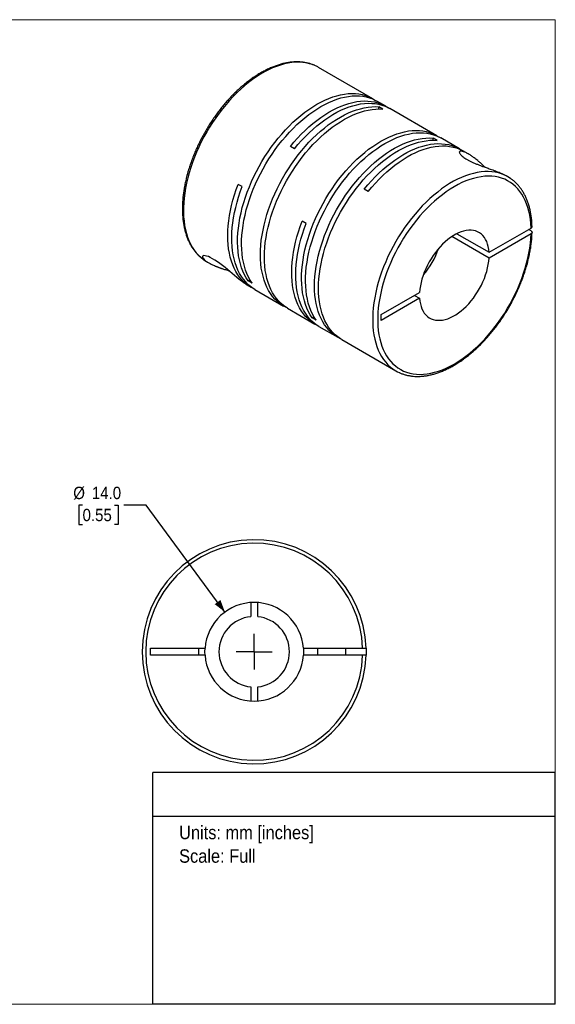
# Model space of a CAD drawing. Header units: millimetres. Extents: x 0 to 216, y 0 to 140.
# Tile 2 of 2: x 140 to 216, y 0 to 140. Entities that reach past the tile are written whole.
import ezdxf
from ezdxf.enums import TextEntityAlignment as Align

# ---------------------------------------------------------------- set-up
doc = ezdxf.new("R2010")
doc.units = ezdxf.units.MM
doc.header["$LTSCALE"] = 0.5
doc.linetypes.add('SLD-Solid', pattern=[0])
doc.layers.add('SLD-0', color=7, linetype='SLD-Solid', lineweight=25)
doc.layers.add('TEXT', color=140, linetype='SLD-Solid', lineweight=25)
doc.styles.add('SLDTEXTSTYLE0', font='GOTHIC.TTF', dxfattribs={"width": 0.913})
doc.dimstyles.new('SLDDIMSTYLE0', dxfattribs={"dimtxt": 1.75, "dimasz": 1.75, "dimexe": 0, "dimexo": 0.0625, "dimgap": 0.4375, "dimtad": 0, "dimtih": 1, "dimtoh": 1, "dimdec": 1, "dimrnd": 1e-09, "dimzin": 4, "dimdsep": 46, "dimtxsty": 'SLDTEXTSTYLE0', "dimsah": 1, "dimcen": 0, "dimadec": 0, "dimazin": 1, "dimtfac": 1, "dimtdec": 1, "dimtofl": 0, "dimtmove": 0, "dimatfit": 3, "dimfxl": 0, "dimfrac": 2, "dimtolj": 1, "dimtzin": 12, "dimarcsym": 0})

# ---------------------------------------------------------------- blocks, each defined once
blk = doc.blocks.new('SW_NOTE_0')
at = {"layer": 'TEXT', "color": 0, "insert": (0, 2.43), "char_height": 1.905, "attachment_point": 1, "style": 'SLDTEXTSTYLE0'}
blk.add_mtext('Units: mm [inches]', dxfattribs=at)
blk = doc.blocks.new('SW_NOTE_0_1')
at = {"layer": 'TEXT', "color": 0, "insert": (0, 2.43), "char_height": 1.905, "attachment_point": 1, "style": 'SLDTEXTSTYLE0'}
blk.add_mtext('Scale: Full', dxfattribs=at)
blk = doc.blocks.new('Block1')
at = {"layer": 'TEXT'}
for p, q in [((215.9, 32.88), (158.75, 32.88)), ((158.75, 0), (158.75, 32.88)), ((215.9, 0), (215.9, 32.88)), ((158.75, 26.7), (215.9, 26.7)), ((215.9, 0), (158.75, 0))]:
    blk.add_line(p, q, dxfattribs=at)
at = {"layer": 'TEXT', "color": 140}
for name, p in [('SW_NOTE_0', (162.49, 22.9)), ('SW_NOTE_0_1', (162.49, 19.56))]:
    blk.add_blockref(name, p, dxfattribs=at)
at = {"layer": 'TEXT', "color": 140, "style": 'SLDTEXTSTYLE0', "width": 0.913, "flags": 2}
for tag, height, p in [('AUTOATTR0', 2.12, (176.9, 28.35)), ('AUTOATTR1_0', 2.38, (166.91, 14.94)), ('AUTOATTR1_1', 2.38, (161.05, 11.86)), ('AUTOATTR1_2', 2.38, (168.89, 8.78))]:
    blk.add_attdef(tag, text='', height=height, dxfattribs=at).set_placement(p, align=Align.BOTTOM_LEFT)
blk = doc.blocks.new('Block2')
at = {"color": 7, "linetype": 'SLD-Solid', "lineweight": 18}
for p, q in [((0, 139.7), (215.9, 139.7)), ((0, 139.7), (0, 0)), ((215.9, 139.7), (215.9, 0)), ((0, 0), (215.9, 0))]:
    blk.add_line(p, q, dxfattribs=at)
blk = doc.blocks.new('_D_5')
at = {"layer": 'SLD-0'}
for p, q in [((148.78, 70.84), (148.25, 70.84)), ((148.25, 70.84), (148.25, 68.06)), ((153.31, 70.84), (153.84, 70.84)), ((153.84, 70.84), (153.84, 68.06)), ((157.8, 70.84), (154.63, 70.84)), ((168.99, 55.66), (157.8, 70.84)), ((148.25, 68.06), (148.78, 68.06)), ((153.84, 68.06), (153.31, 68.06))]:
    blk.add_line(p, q, dxfattribs=at)
blk.add_solid([(168.99, 55.66), (168.36, 57.36), (167.55, 56.77)], dxfattribs=at)
at = {"layer": 'SLD-0', "char_height": 1.75, "attachment_point": 1, "style": 'SLDTEXTSTYLE0'}
for s, insert in [('%%c', (147.46, 73.43)), ('14.0', (150.1, 73.43)), ('0.55', (148.78, 70.3))]:
    blk.add_mtext(s, dxfattribs=dict(at, insert=insert))
blk = doc.blocks.new('SW_CENTERMARKSYMBOL_2')
at = {"layer": 'SLD-0', "color": 0}
for q in [(0, 2.54), (-2.54, 0), (0, -2.54), (2.54, 0)]:
    blk.add_line((0, 0), q, dxfattribs=at)

msp = doc.modelspace()

# ---------------------------------------------------------------- linework, layer by layer
for p, q in [((189.99, 128.48), (182.29, 132.93)), ((191.83, 127.42), (190.55, 128.16)), ((191.43, 127.01), (190.86, 127.34)), ((190.86, 127.03), (190.86, 127.34)), ((199.07, 123.24), (192.39, 127.1)), ((178.86, 121.37), (178.29, 121.7)), ((199.11, 122.58), (198.54, 122.9)), ((198.54, 122.6), (198.54, 122.9)), ((202.3, 121.37), (199.63, 122.92)), ((203.55, 120.66), (202.87, 121.05)), ((209.16, 117.41), (208.84, 117.6)), ((171.45, 116.01), (170.88, 116.34)), ((189.34, 115.32), (188.77, 115.65)), ((180.53, 110.77), (179.96, 111.1)), ((201.92, 109.34), (206.51, 106.7)), ((206.51, 106.7), (212.45, 110.13)), ((212.45, 109.31), (206.51, 105.88)), ((212.45, 109.72), (212.1, 109.93)), ((206.51, 105.88), (201.21, 108.94)), ((166.4, 105.39), (166.72, 105.2)), ((172.01, 102.14), (172.69, 101.75)), ((172.28, 102.63), (172.54, 102.78)), ((172.85, 102.3), (172.28, 102.63)), ((173.25, 101.43), (177.33, 99.07)), ((191.17, 97.85), (196.63, 101)), ((195.92, 100.59), (196.63, 100.18)), ((196.63, 100.18), (191.17, 97.03)), ((177.89, 98.75), (181.77, 96.51)), ((191.17, 97.03), (191.17, 97.85)), ((181.36, 97.39), (181.62, 97.54)), ((181.93, 97.06), (181.36, 97.39)), ((182.33, 96.18), (185.01, 94.64)), ((185.57, 94.32), (193.27, 89.87)), ((172.65, 57), (172.65, 55)), ((173.65, 55), (173.65, 57)), ((158.45, 50.52), (166.17, 50.52)), ((158.45, 49.52), (158.45, 50.52)), ((165.25, 50.52), (165.25, 49.52)), ((166.15, 50.02), (166.17, 50.52)), ((180.13, 50.52), (188.54, 50.52)), ((182.15, 50.52), (182.15, 49.52)), ((186.15, 49.52), (186.15, 50.52)), ((166.17, 49.52), (158.45, 49.52)), ((166.17, 49.52), (166.15, 50.02)), ((188.54, 49.52), (180.13, 49.52)), ((172.65, 45.05), (172.65, 43.04)), ((173.65, 43.04), (173.65, 45.05))]:
    msp.add_line(p, q)
at = {"flags": 128}
for points in [[(181.85, 133.15), (181.44, 133.32), (180.99, 133.46), (180.52, 133.57), (180.04, 133.64), (179.54, 133.67), (179.03, 133.66), (178.51, 133.62), (177.97, 133.54), (177.43, 133.42), (176.88, 133.27), (176.32, 133.08), (175.76, 132.85), (175.2, 132.59), (174.63, 132.3), (174.06, 131.97), (173.49, 131.61), (172.93, 131.22), (172.36, 130.79), (171.81, 130.34), (171.26, 129.86), (170.71, 129.35), (170.18, 128.81), (169.66, 128.25), (169.15, 127.67), (168.65, 127.06), (168.17, 126.44), (167.7, 125.79), (167.25, 125.13), (166.82, 124.46), (166.41, 123.77), (166.01, 123.07), (165.64, 122.35), (165.29, 121.63), (164.97, 120.91), (164.67, 120.18), (164.39, 119.44), (164.14, 118.71), (163.91, 117.98), (163.71, 117.25), (163.54, 116.52), (163.4, 115.81), (163.28, 115.1), (163.2, 114.4), (163.14, 113.71), (163.11, 113.04), (163.1, 112.38), (163.13, 111.74), (163.19, 111.12), (163.27, 110.52), (163.38, 109.94), (163.52, 109.38), (163.69, 108.85), (163.89, 108.35), (164.11, 107.87), (164.36, 107.43), (164.63, 107.01), (164.93, 106.62), (165.25, 106.27), (165.6, 105.95), (165.97, 105.66), (165.98, 105.65)], [(172.28, 102.63), (172.01, 103.06), (171.76, 103.51), (171.54, 104), (171.35, 104.51), (171.19, 105.05), (171.05, 105.61), (170.94, 106.2), (170.87, 106.81), (170.82, 107.44), (170.8, 108.09), (170.8, 108.76), (170.84, 109.44), (170.91, 110.14), (171.01, 110.85), (171.13, 111.57), (171.28, 112.29), (171.46, 113.03), (171.67, 113.76), (171.91, 114.5), (172.17, 115.24), (172.46, 115.98), (172.77, 116.72), (173.11, 117.45), (173.47, 118.17), (173.85, 118.88), (174.25, 119.59), (174.68, 120.28), (175.12, 120.95), (175.58, 121.61), (176.06, 122.26), (176.55, 122.88), (177.06, 123.48), (177.58, 124.06), (178.11, 124.61), (178.65, 125.14), (179.2, 125.64), (179.76, 126.11), (180.32, 126.56), (180.89, 126.97), (181.46, 127.35), (182.04, 127.7), (182.61, 128.01), (183.18, 128.29), (183.75, 128.53), (184.32, 128.74), (184.87, 128.91), (185.42, 129.05), (185.97, 129.15), (186.5, 129.21), (187.02, 129.23), (187.53, 129.21), (188.02, 129.16), (188.5, 129.07), (188.96, 128.94), (189.4, 128.78), (189.82, 128.58), (190.23, 128.34), (190.26, 128.31)], [(172.85, 102.3), (172.57, 102.73), (172.33, 103.19), (172.11, 103.67), (171.92, 104.18), (171.75, 104.72), (171.62, 105.29), (171.51, 105.88), (171.43, 106.49), (171.38, 107.12), (171.36, 107.77), (171.37, 108.43), (171.41, 109.12), (171.48, 109.81), (171.57, 110.52), (171.7, 111.24), (171.85, 111.97), (172.03, 112.7), (172.24, 113.44), (172.47, 114.18), (172.74, 114.92), (173.02, 115.65), (173.34, 116.39), (173.67, 117.12), (174.03, 117.84), (174.41, 118.56), (174.82, 119.26), (175.24, 119.95), (175.68, 120.63), (176.14, 121.29), (176.62, 121.93), (177.12, 122.55), (177.62, 123.15), (178.14, 123.73), (178.67, 124.28), (179.22, 124.81), (179.77, 125.31), (180.33, 125.79), (180.89, 126.23), (181.46, 126.64), (182.03, 127.02), (182.6, 127.37), (183.18, 127.68), (183.75, 127.96), (184.32, 128.21), (184.88, 128.42), (185.44, 128.59), (185.99, 128.72), (186.53, 128.82), (187.06, 128.88), (187.58, 128.9), (188.09, 128.89), (188.58, 128.83), (189.06, 128.74), (189.52, 128.62), (189.97, 128.45), (190.39, 128.25), (190.55, 128.16)], [(177.61, 98.92), (177.57, 98.94), (177.17, 99.17), (176.78, 99.44), (176.41, 99.74), (176.07, 100.07), (175.76, 100.44), (175.46, 100.84), (175.2, 101.27), (174.96, 101.74), (174.74, 102.23), (174.56, 102.75), (174.4, 103.29), (174.27, 103.86), (174.16, 104.45), (174.09, 105.07), (174.05, 105.7), (174.03, 106.35), (174.05, 107.02), (174.09, 107.71), (174.16, 108.41), (174.27, 109.12), (174.4, 109.84), (174.56, 110.57), (174.74, 111.3), (174.96, 112.04), (175.2, 112.78), (175.46, 113.52), (175.76, 114.26), (176.07, 114.99), (176.41, 115.72), (176.78, 116.44), (177.17, 117.15), (177.57, 117.85), (178, 118.54), (178.45, 119.21), (178.91, 119.87), (179.39, 120.51), (179.89, 121.13), (180.4, 121.72), (180.92, 122.3), (181.45, 122.85), (182, 123.37), (182.55, 123.87), (183.11, 124.33), (183.67, 124.77), (184.24, 125.18), (184.82, 125.55), (185.39, 125.89), (185.96, 126.2), (186.53, 126.47), (187.1, 126.71), (187.66, 126.91), (188.22, 127.07), (188.77, 127.2), (189.31, 127.29), (189.84, 127.34), (190.36, 127.36), (190.86, 127.34)], [(178.29, 121.7), (178.79, 122.3), (179.31, 122.88), (179.84, 123.44), (180.38, 123.98), (180.93, 124.48), (181.49, 124.96), (182.05, 125.41), (182.62, 125.83), (183.19, 126.22), (183.76, 126.57), (184.34, 126.89), (184.91, 127.18), (185.48, 127.43), (186.04, 127.64), (186.6, 127.82), (187.16, 127.96), (187.7, 128.07), (188.23, 128.14), (188.76, 128.17), (189.27, 128.16), (189.76, 128.11), (190.24, 128.03), (190.71, 127.91), (191.15, 127.75), (191.58, 127.56), (191.99, 127.33), (192.1, 127.25)], [(178.86, 121.37), (179.36, 121.97), (179.88, 122.56), (180.41, 123.12), (180.95, 123.65), (181.5, 124.16), (182.05, 124.64), (182.62, 125.08), (183.19, 125.5), (183.76, 125.89), (184.33, 126.24), (184.9, 126.56), (185.47, 126.85), (186.04, 127.1), (186.61, 127.32), (187.17, 127.5), (187.72, 127.64), (188.26, 127.74), (188.8, 127.81), (189.32, 127.84), (189.83, 127.83), (190.33, 127.79), (190.81, 127.7), (191.27, 127.58), (191.72, 127.42), (192.15, 127.23), (192.39, 127.1)], [(177.89, 98.75), (177.73, 98.85), (177.34, 99.11), (176.98, 99.41), (176.64, 99.75), (176.32, 100.12), (176.03, 100.52), (175.76, 100.95), (175.52, 101.41), (175.31, 101.9), (175.12, 102.42), (174.96, 102.96), (174.83, 103.53), (174.73, 104.13), (174.66, 104.74), (174.61, 105.37), (174.6, 106.03), (174.61, 106.7), (174.66, 107.38), (174.73, 108.08), (174.83, 108.79), (174.96, 109.51), (175.12, 110.24), (175.31, 110.97), (175.52, 111.71), (175.76, 112.45), (176.03, 113.19), (176.32, 113.93), (176.64, 114.66), (176.98, 115.39), (177.34, 116.11), (177.73, 116.83), (178.14, 117.53), (178.57, 118.22), (179.01, 118.89), (179.48, 119.54), (179.96, 120.18), (180.45, 120.8), (180.96, 121.4), (181.49, 121.97), (182.02, 122.52), (182.56, 123.04), (183.12, 123.54), (183.68, 124.01), (184.24, 124.44), (184.81, 124.85), (185.38, 125.22), (185.95, 125.57), (186.53, 125.87), (187.1, 126.15), (187.67, 126.38), (188.23, 126.58), (188.79, 126.75), (189.34, 126.88), (189.88, 126.97), (190.41, 127.02), (190.92, 127.03), (191.43, 127.01)], [(181.36, 97.39), (181.09, 97.82), (180.84, 98.27), (180.62, 98.76), (180.43, 99.27), (180.27, 99.81), (180.13, 100.37), (180.02, 100.96), (179.94, 101.57), (179.89, 102.2), (179.87, 102.85), (179.88, 103.52), (179.92, 104.2), (179.99, 104.9), (180.08, 105.61), (180.21, 106.32), (180.36, 107.05), (180.54, 107.78), (180.75, 108.52), (180.99, 109.26), (181.25, 110), (181.54, 110.74), (181.85, 111.47), (182.19, 112.2), (182.55, 112.93), (182.93, 113.64), (183.33, 114.35), (183.76, 115.04), (184.2, 115.71), (184.66, 116.37), (185.14, 117.01), (185.63, 117.64), (186.14, 118.24), (186.66, 118.82), (187.19, 119.37), (187.73, 119.9), (188.28, 120.4), (188.84, 120.87), (189.4, 121.32), (189.97, 121.73), (190.54, 122.11), (191.12, 122.46), (191.69, 122.77), (192.26, 123.05), (192.83, 123.29), (193.39, 123.5), (193.95, 123.67), (194.5, 123.81), (195.05, 123.91), (195.58, 123.97), (196.1, 123.99), (196.61, 123.97), (197.1, 123.92), (197.58, 123.83), (198.04, 123.7), (198.48, 123.54), (198.9, 123.33), (199.31, 123.1), (199.34, 123.07)], [(181.93, 97.06), (181.65, 97.49), (181.41, 97.94), (181.19, 98.43), (181, 98.94), (180.83, 99.48), (180.7, 100.05), (180.59, 100.64), (180.51, 101.25), (180.46, 101.88), (180.44, 102.53), (180.45, 103.19), (180.49, 103.88), (180.55, 104.57), (180.65, 105.28), (180.78, 106), (180.93, 106.72), (181.11, 107.46), (181.32, 108.19), (181.55, 108.93), (181.82, 109.67), (182.1, 110.41), (182.42, 111.15), (182.75, 111.88), (183.11, 112.6), (183.49, 113.32), (183.9, 114.02), (184.32, 114.71), (184.76, 115.39), (185.22, 116.05), (185.7, 116.69), (186.19, 117.31), (186.7, 117.91), (187.22, 118.49), (187.75, 119.04), (188.3, 119.57), (188.85, 120.07), (189.41, 120.55), (189.97, 120.99), (190.54, 121.4), (191.11, 121.78), (191.68, 122.13), (192.26, 122.44), (192.83, 122.72), (193.4, 122.97), (193.96, 123.18), (194.52, 123.35), (195.07, 123.48), (195.61, 123.58), (196.14, 123.64), (196.66, 123.66), (197.17, 123.65), (197.66, 123.59), (198.14, 123.5), (198.6, 123.37), (199.04, 123.21), (199.47, 123.01), (199.63, 122.92)], [(185.29, 94.49), (185.25, 94.51), (184.84, 94.74), (184.46, 95.01), (184.09, 95.31), (183.75, 95.64), (183.44, 96.01), (183.14, 96.41), (182.88, 96.84), (182.64, 97.3), (182.42, 97.79), (182.23, 98.31), (182.08, 98.86), (181.95, 99.43), (181.84, 100.02), (181.77, 100.63), (181.73, 101.27), (181.71, 101.92), (181.73, 102.59), (181.77, 103.28), (181.84, 103.98), (181.95, 104.69), (182.08, 105.41), (182.23, 106.13), (182.42, 106.87), (182.64, 107.6), (182.88, 108.34), (183.14, 109.08), (183.44, 109.82), (183.75, 110.56), (184.09, 111.29), (184.46, 112.01), (184.84, 112.72), (185.25, 113.42), (185.68, 114.11), (186.13, 114.78), (186.59, 115.44), (187.07, 116.08), (187.57, 116.69), (188.08, 117.29), (188.6, 117.87), (189.13, 118.41), (189.68, 118.94), (190.23, 119.43), (190.79, 119.9), (191.35, 120.34), (191.92, 120.74), (192.5, 121.12), (193.07, 121.46), (193.64, 121.77), (194.21, 122.04), (194.78, 122.28), (195.34, 122.48), (195.9, 122.64), (196.45, 122.77), (196.99, 122.86), (197.52, 122.91), (198.04, 122.93), (198.54, 122.9)], [(185.57, 94.32), (185.41, 94.41), (185.02, 94.68), (184.66, 94.98), (184.32, 95.31), (184, 95.68), (183.71, 96.08), (183.44, 96.51), (183.2, 96.98), (182.99, 97.47), (182.8, 97.99), (182.64, 98.53), (182.51, 99.1), (182.41, 99.69), (182.34, 100.31), (182.29, 100.94), (182.28, 101.59), (182.29, 102.27), (182.34, 102.95), (182.41, 103.65), (182.51, 104.36), (182.64, 105.08), (182.8, 105.81), (182.99, 106.54), (183.2, 107.28), (183.44, 108.02), (183.71, 108.76), (184, 109.5), (184.32, 110.23), (184.66, 110.96), (185.02, 111.68), (185.41, 112.39), (185.82, 113.09), (186.24, 113.78), (186.69, 114.46), (187.16, 115.11), (187.64, 115.75), (188.13, 116.37), (188.64, 116.97), (189.16, 117.54), (189.7, 118.09), (190.24, 118.61), (190.79, 119.11), (191.35, 119.57), (191.92, 120.01), (192.49, 120.42), (193.06, 120.79), (193.63, 121.13), (194.21, 121.44), (194.78, 121.71), (195.35, 121.95), (195.91, 122.15), (196.47, 122.31), (197.02, 122.44), (197.56, 122.53), (198.08, 122.59), (198.6, 122.6), (199.11, 122.58)], [(188.77, 115.65), (189.27, 116.25), (189.79, 116.83), (190.32, 117.39), (190.86, 117.93), (191.41, 118.43), (191.97, 118.91), (192.53, 119.36), (193.1, 119.78), (193.67, 120.17), (194.24, 120.52), (194.82, 120.84), (195.39, 121.13), (195.96, 121.38), (196.52, 121.59), (197.08, 121.77), (197.63, 121.92), (198.18, 122.02), (198.71, 122.09), (199.23, 122.12), (199.74, 122.11), (200.24, 122.06), (200.72, 121.98), (201.19, 121.86), (201.63, 121.7), (202.06, 121.51), (202.47, 121.28), (202.58, 121.2)], [(189.34, 115.32), (189.84, 115.93), (190.37, 116.52), (190.9, 117.08), (191.45, 117.62), (192, 118.13), (192.57, 118.61), (193.13, 119.06), (193.71, 119.48), (194.28, 119.87), (194.86, 120.23), (195.44, 120.55), (196.02, 120.83), (196.59, 121.08), (197.16, 121.29), (197.73, 121.47), (198.28, 121.61), (198.83, 121.71), (199.37, 121.77), (199.89, 121.79), (200.41, 121.78), (200.9, 121.72), (201.39, 121.63), (201.85, 121.5), (202.3, 121.33), (202.72, 121.13), (202.87, 121.05)], [(208.69, 117.66), (208.28, 117.82), (207.83, 117.96), (207.36, 118.06), (206.88, 118.13), (206.38, 118.16), (205.87, 118.15), (205.35, 118.1), (204.81, 118.02), (204.27, 117.9), (203.72, 117.75), (203.16, 117.55), (202.6, 117.33), (202.03, 117.06), (201.46, 116.77), (200.9, 116.44), (200.33, 116.07), (199.76, 115.68), (199.2, 115.25), (198.64, 114.8), (198.09, 114.32), (197.55, 113.8), (197.02, 113.27), (196.5, 112.71), (195.99, 112.12), (195.49, 111.51), (195.01, 110.89), (194.54, 110.24), (194.09, 109.58), (193.66, 108.9), (193.25, 108.21), (192.86, 107.51), (192.49, 106.8), (192.14, 106.08), (191.82, 105.35), (191.52, 104.62), (191.24, 103.89), (190.99, 103.15), (190.77, 102.42), (190.57, 101.69), (190.4, 100.97), (190.26, 100.25), (190.15, 99.54), (190.06, 98.84), (190, 98.16), (189.98, 97.48), (189.98, 96.83), (190, 96.19), (190.06, 95.57), (190.15, 94.97), (190.26, 94.39), (190.4, 93.84), (190.57, 93.31), (190.77, 92.81), (190.99, 92.33), (191.24, 91.89), (191.52, 91.47), (191.82, 91.09), (192.14, 90.74), (192.49, 90.42), (192.82, 90.16)], [(212.45, 110.13), (212.42, 110.76), (212.36, 111.36), (212.27, 111.95), (212.15, 112.51), (212, 113.05), (211.83, 113.57), (211.63, 114.06), (211.4, 114.51), (211.15, 114.94), (210.87, 115.34), (210.57, 115.71), (210.24, 116.05), (209.89, 116.35), (209.52, 116.62), (209.13, 116.85), (208.72, 117.05), (208.28, 117.22), (207.84, 117.34), (207.37, 117.43), (206.89, 117.48), (206.39, 117.5), (205.89, 117.48), (205.37, 117.42), (204.84, 117.32), (204.3, 117.19), (203.75, 117.02), (203.2, 116.82), (202.65, 116.58), (202.09, 116.3), (201.53, 115.99), (200.97, 115.65), (200.41, 115.28), (199.86, 114.87), (199.31, 114.44), (198.77, 113.97), (198.23, 113.48), (197.7, 112.96), (197.18, 112.42), (196.68, 111.85), (196.18, 111.26), (195.7, 110.65), (195.24, 110.02), (194.79, 109.37), (194.36, 108.71), (193.95, 108.03), (193.56, 107.35), (193.2, 106.65), (192.85, 105.94), (192.53, 105.23), (192.23, 104.51), (191.95, 103.79), (191.7, 103.06), (191.48, 102.34), (191.28, 101.62), (191.11, 100.91), (190.97, 100.2), (190.85, 99.5), (190.77, 98.82), (190.71, 98.14), (190.68, 97.48), (190.68, 96.83), (190.71, 96.2), (190.77, 95.59), (190.85, 95.01), (190.97, 94.44), (191.11, 93.9), (191.28, 93.38), (191.48, 92.89), (191.7, 92.42), (191.95, 91.99), (192.23, 91.59), (192.53, 91.21), (192.85, 90.87), (193.2, 90.57), (193.56, 90.29), (193.95, 90.05), (194.36, 89.85), (194.79, 89.68), (195.24, 89.55), (195.7, 89.46), (196.18, 89.4), (196.68, 89.38), (197.18, 89.4), (197.7, 89.45), (198.23, 89.54), (198.77, 89.67), (199.31, 89.83), (199.86, 90.03), (200.41, 90.27), (200.97, 90.54), (201.53, 90.84), (202.09, 91.18), (202.65, 91.55), (203.2, 91.95), (203.75, 92.38), (204.3, 92.84), (204.84, 93.33), (205.37, 93.85), (205.89, 94.39), (206.39, 94.95), (206.89, 95.54), (207.37, 96.15), (207.84, 96.78), (208.28, 97.42), (208.72, 98.08), (209.13, 98.75), (209.52, 99.44), (209.89, 100.14), (210.24, 100.85), (210.57, 101.56), (210.87, 102.28), (211.15, 103), (211.4, 103.72), (211.63, 104.44), (211.83, 105.16), (212, 105.88), (212.15, 106.58), (212.27, 107.28), (212.36, 107.97), (212.42, 108.65), (212.45, 109.31)], [(172.98, 101.6), (172.96, 101.61), (172.54, 101.84), (172.15, 102.11), (171.78, 102.41), (171.44, 102.75), (171.12, 103.12), (170.82, 103.52), (170.55, 103.96), (170.31, 104.43), (170.1, 104.92), (169.91, 105.45), (169.75, 106), (169.62, 106.57), (169.52, 107.17), (169.45, 107.8), (169.41, 108.44), (169.39, 109.1), (169.41, 109.78), (169.46, 110.47), (169.54, 111.18), (169.64, 111.9), (169.78, 112.62), (169.94, 113.36), (170.14, 114.1), (170.36, 114.85), (170.61, 115.59), (170.88, 116.34)], [(173.25, 101.43), (173.01, 101.57), (172.63, 101.85), (172.27, 102.15), (171.94, 102.5), (171.62, 102.87), (171.34, 103.28), (171.07, 103.71), (170.84, 104.18), (170.63, 104.68), (170.45, 105.2), (170.3, 105.75), (170.17, 106.33), (170.08, 106.92), (170.01, 107.54), (169.97, 108.18), (169.96, 108.84), (169.98, 109.51), (170.03, 110.2), (170.11, 110.9), (170.22, 111.61), (170.35, 112.33), (170.52, 113.06), (170.71, 113.8), (170.93, 114.53), (171.17, 115.27), (171.45, 116.01)], [(182.06, 96.36), (181.93, 96.42), (181.53, 96.66), (181.15, 96.93), (180.79, 97.24), (180.45, 97.58), (180.14, 97.96), (179.85, 98.36), (179.59, 98.8), (179.35, 99.27), (179.14, 99.76), (178.96, 100.29), (178.81, 100.84), (178.68, 101.41), (178.59, 102.01), (178.52, 102.63), (178.48, 103.26), (178.47, 103.92), (178.49, 104.59), (178.54, 105.28), (178.62, 105.98), (178.73, 106.7), (178.87, 107.42), (179.03, 108.15), (179.22, 108.88), (179.44, 109.62), (179.69, 110.36), (179.96, 111.1)], [(182.33, 96.18), (182.09, 96.33), (181.71, 96.6), (181.35, 96.91), (181.02, 97.25), (180.7, 97.63), (180.42, 98.04), (180.15, 98.47), (179.92, 98.94), (179.71, 99.44), (179.53, 99.96), (179.38, 100.51), (179.25, 101.08), (179.15, 101.68), (179.09, 102.3), (179.05, 102.94), (179.04, 103.59), (179.06, 104.27), (179.11, 104.96), (179.19, 105.66), (179.3, 106.37), (179.43, 107.09), (179.6, 107.82), (179.79, 108.55), (180.01, 109.29), (180.25, 110.03), (180.53, 110.77)], [(206.51, 106.7), (206.46, 107.11), (206.39, 107.5), (206.29, 107.87), (206.17, 108.21), (206.01, 108.52), (205.83, 108.8), (205.63, 109.06), (205.4, 109.27), (205.14, 109.46), (204.87, 109.6), (204.58, 109.72), (204.27, 109.79), (203.94, 109.83), (203.6, 109.82), (203.25, 109.79), (202.88, 109.71), (202.51, 109.6), (202.14, 109.45), (201.76, 109.26), (201.38, 109.04), (201, 108.79), (200.62, 108.5), (200.25, 108.19), (199.89, 107.85), (199.54, 107.48), (199.2, 107.09), (198.87, 106.67), (198.56, 106.24), (198.27, 105.79), (197.99, 105.33), (197.74, 104.85), (197.51, 104.37), (197.3, 103.88), (197.12, 103.39), (196.97, 102.9), (196.84, 102.41), (196.74, 101.93), (196.67, 101.46), (196.63, 101)], [(172.01, 102.15), (171.9, 102.21), (171.73, 102.32), (171.48, 102.49), (171.22, 102.69), (170.95, 102.9), (170.67, 103.12), (170.36, 103.39), (170.03, 103.67), (169.7, 103.95), (169.36, 104.24), (169.01, 104.53), (168.64, 104.82), (168.28, 105.1), (167.92, 105.35), (167.57, 105.59), (167.24, 105.79), (166.92, 105.95), (166.64, 106.08), (166.39, 106.16), (166.18, 106.21), (166.02, 106.22), (165.9, 106.2), (165.83, 106.14), (165.8, 106.07), (165.81, 106), (165.84, 105.93), (165.89, 105.85), (166.04, 105.69), (166.25, 105.5), (166.54, 105.3), (166.54, 105.3)], [(165.98, 105.65), (166.36, 105.41), (166.4, 105.39)], [(196.63, 100.18), (196.67, 99.77), (196.74, 99.38), (196.84, 99.01), (196.97, 98.67), (197.12, 98.36), (197.3, 98.08), (197.51, 97.82), (197.74, 97.61), (197.99, 97.42), (198.27, 97.28), (198.56, 97.16), (198.87, 97.09), (199.2, 97.05), (199.54, 97.05), (199.89, 97.09), (200.25, 97.17), (200.62, 97.28), (201, 97.43), (201.38, 97.62), (201.76, 97.84), (202.14, 98.09), (202.51, 98.38), (202.88, 98.69), (203.25, 99.03), (203.6, 99.4), (203.94, 99.79), (204.27, 100.21), (204.58, 100.64), (204.87, 101.09), (205.14, 101.55), (205.4, 102.03), (205.63, 102.51), (205.83, 103), (206.01, 103.49), (206.17, 103.98), (206.29, 104.47), (206.39, 104.95), (206.46, 105.42), (206.51, 105.88)], [(180.13, 50.52), (180.15, 50.02), (180.13, 49.52)], [(189.04, 50.52), (189.05, 50.02), (189.04, 49.52)]]:
    msp.add_lwpolyline(points, dxfattribs=at)
for centre, radius, start, end in [((179.64, 128.32), 5.32, 60.0064, 65.3376), ((206.51, 112.81), 5.31, 54.3473, 65.7033), ((188.14, 111.19), 11.87, 319.3345, 340.6709), ((195.92, 94.48), 5.31, 234.2789, 245.7284), ((173.15, 50.02), 15.9, 1.8021, 358.1979), ((173.15, 50.02), 15.4, 1.8606, 358.1394), ((173.15, 50.02), 7, 4.096, 175.904), ((173.15, 50.02), 5, 95.7392, 264.2608), ((173.15, 50.02), 5, 275.7392, 84.2608), ((173.15, 50.02), 7, 184.096, 355.904)]:
    msp.add_arc(centre, radius, start, end)
for points, knots in [([(181.83, 133.16), (181.78, 133.19), (181.6, 133.27), (181.26, 133.4), (180.82, 133.53), (180.36, 133.62), (179.89, 133.69), (179.4, 133.72), (178.9, 133.71), (178.4, 133.68), (177.88, 133.6), (177.35, 133.5), (176.82, 133.36), (176.28, 133.18), (175.74, 132.98), (175.19, 132.74), (174.64, 132.47), (174.09, 132.17), (173.55, 131.84), (173, 131.48), (172.46, 131.09), (171.92, 130.67), (171.39, 130.23), (170.87, 129.76), (170.35, 129.27), (169.85, 128.75), (169.35, 128.21), (168.87, 127.66), (168.4, 127.08), (167.94, 126.48), (167.49, 125.87), (167.07, 125.24), (166.66, 124.6), (166.26, 123.95), (165.89, 123.28), (165.53, 122.61), (165.2, 121.92), (164.88, 121.24), (164.59, 120.54), (164.32, 119.85), (164.07, 119.15), (163.84, 118.45), (163.64, 117.75), (163.47, 117.06), (163.32, 116.37), (163.19, 115.69), (163.09, 115.01), (163.02, 114.34), (162.97, 113.69), (162.95, 113.04), (162.96, 112.41), (162.99, 111.8), (163.05, 111.2), (163.14, 110.62), (163.25, 110.06), (163.39, 109.52), (163.55, 109), (163.74, 108.51), (163.96, 108.04), (164.2, 107.59), (164.47, 107.18), (164.76, 106.79), (165.07, 106.43), (165.4, 106.11), (165.7, 105.85), (165.89, 105.72), (165.95, 105.67)], [0, 0, 0, 0, 0.0051778, 0.0206778, 0.0361996, 0.0517589, 0.067368, 0.0830345, 0.0987613, 0.1145472, 0.1303875, 0.1462751, 0.162202, 0.1781595, 0.1941398, 0.2101357, 0.2261413, 0.2421518, 0.258163, 0.274172, 0.2901771, 0.3061772, 0.3221717, 0.3381605, 0.3541434, 0.3701208, 0.3860931, 0.4020606, 0.4180241, 0.433984, 0.449941, 0.4658958, 0.481849, 0.4978014, 0.5137535, 0.529706, 0.5456595, 0.5616147, 0.5775722, 0.5935327, 0.6094969, 0.6254655, 0.6414391, 0.6574183, 0.6734038, 0.6893958, 0.7053948, 0.7214008, 0.7374139, 0.7534334, 0.7694586, 0.785488, 0.8015191, 0.8175478, 0.8335695, 0.8495784, 0.8655674, 0.8815284, 0.8974523, 0.9133304, 0.9291543, 0.944918, 0.9606185, 0.9762573, 0.9918404, 1, 1, 1, 1]), ([(205.92, 118.77), (205.86, 118.82), (205.75, 118.93), (205.56, 119.11), (205.36, 119.29), (205.18, 119.45), (205.02, 119.59), (204.84, 119.74), (204.64, 119.9), (204.4, 120.08), (204.19, 120.24), (203.99, 120.38), (203.77, 120.53), (203.53, 120.67), (203.29, 120.8), (203.07, 120.9), (202.84, 120.99), (202.62, 121.05), (202.44, 121.06), (202.32, 121.02), (202.27, 120.95), (202.27, 120.85), (202.32, 120.73), (202.42, 120.59), (202.58, 120.43), (202.79, 120.25), (203.05, 120.06), (203.26, 119.94), (203.37, 119.87)], [0, 0, 0, 0, 0.022689, 0.049953, 0.080949, 0.108851, 0.131861, 0.149981, 0.187883, 0.223709, 0.257461, 0.289145, 0.318766, 0.364036, 0.407391, 0.448868, 0.488507, 0.547547, 0.604219, 0.65875, 0.702095, 0.744803, 0.78703, 0.828933, 0.871766, 0.914438, 0.957123, 1, 1, 1, 1]), ([(203.37, 119.87), (203.49, 119.81), (203.71, 119.68), (204.1, 119.49), (204.51, 119.31), (204.94, 119.14), (205.37, 118.97), (205.75, 118.83), (206.09, 118.71), (206.37, 118.61), (206.69, 118.5), (207.04, 118.38), (207.4, 118.24), (207.75, 118.11), (208.05, 117.99), (208.29, 117.88), (208.5, 117.78), (208.68, 117.69), (208.79, 117.63), (208.84, 117.6)], [0, 0, 0, 0, 0.067003, 0.13371, 0.200396, 0.267337, 0.333265, 0.399708, 0.44443, 0.489566, 0.535186, 0.599031, 0.664723, 0.73242, 0.802263, 0.851796, 0.903179, 0.956446, 1, 1, 1, 1]), ([(212.6, 110.34), (212.59, 110.45), (212.58, 110.76), (212.55, 111.27), (212.47, 111.86), (212.38, 112.44), (212.25, 112.99), (212.1, 113.52), (211.92, 114.03), (211.72, 114.51), (211.49, 114.97), (211.24, 115.4), (210.96, 115.8), (210.66, 116.17), (210.34, 116.52), (210, 116.83), (209.76, 117.03), (209.63, 117.11), (209.63, 117.11)], [0, 0, 0, 0, 0.0366587, 0.1061121, 0.1755783, 0.2450256, 0.3144318, 0.3837693, 0.4530052, 0.5221023, 0.5910214, 0.6597246, 0.7281799, 0.7963666, 0.8642797, 0.9319345, 0.999367, 1, 1, 1, 1]), ([(193.77, 89.62), (193.82, 89.6), (194, 89.51), (194.34, 89.39), (194.79, 89.26), (195.25, 89.17), (195.72, 89.11), (196.21, 89.08), (196.71, 89.09), (197.22, 89.13), (197.73, 89.21), (198.26, 89.32), (198.8, 89.46), (199.34, 89.64), (199.88, 89.84), (200.43, 90.09), (200.97, 90.36), (201.52, 90.66), (202.07, 91), (202.61, 91.36), (203.15, 91.75), (203.69, 92.17), (204.22, 92.62), (204.74, 93.09), (205.26, 93.58), (205.76, 94.1), (206.26, 94.64), (206.74, 95.2), (207.21, 95.78), (207.67, 96.38), (208.11, 96.99), (208.54, 97.62), (208.95, 98.27), (209.34, 98.92), (209.71, 99.59), (210.06, 100.26), (210.4, 100.95), (210.71, 101.64), (211, 102.33), (211.27, 103.03), (211.51, 103.72), (211.74, 104.42), (211.93, 105.12), (212.11, 105.81), (212.26, 106.5), (212.38, 107.18), (212.47, 107.86), (212.55, 108.52), (212.58, 109.08), (212.59, 109.4), (212.6, 109.52)], [0, 0, 0, 0, 0.00733, 0.028102, 0.048907, 0.069764, 0.090688, 0.111691, 0.132774, 0.153936, 0.17517, 0.196467, 0.217814, 0.239202, 0.260619, 0.282057, 0.303506, 0.324962, 0.346418, 0.36787, 0.389317, 0.410758, 0.432191, 0.453616, 0.475033, 0.496443, 0.517846, 0.539243, 0.560635, 0.582022, 0.603405, 0.624785, 0.646163, 0.66754, 0.688917, 0.710295, 0.731674, 0.753055, 0.774439, 0.795828, 0.817222, 0.838621, 0.860028, 0.881442, 0.902864, 0.924296, 0.945736, 0.967186, 0.988646, 1, 1, 1, 1]), ([(212.45, 110.13), (212.48, 110.15), (212.53, 110.18), (212.57, 110.24), (212.6, 110.3), (212.6, 110.33), (212.6, 110.34)], [0, 0, 0, 0, 0.29482, 0.575406, 0.841749, 1, 1, 1, 1]), ([(212.45, 109.72), (212.47, 109.71), (212.5, 109.69), (212.54, 109.66), (212.57, 109.62), (212.59, 109.57), (212.6, 109.52), (212.59, 109.47), (212.57, 109.41), (212.52, 109.36), (212.48, 109.33), (212.45, 109.31)], [0, 0, 0, 0, 0.088107, 0.181966, 0.281577, 0.38694, 0.498055, 0.61492, 0.737533, 0.865894, 1, 1, 1, 1]), ([(166.54, 105.3), (166.6, 105.27), (166.72, 105.2), (166.91, 105.09), (167.13, 104.98), (167.38, 104.86), (167.59, 104.77), (167.75, 104.7), (167.85, 104.66), (167.96, 104.62), (168.07, 104.57), (168.2, 104.53), (168.32, 104.48), (168.45, 104.43), (168.61, 104.38), (168.82, 104.31), (169.07, 104.23), (169.31, 104.15), (169.48, 104.11), (169.54, 104.09)], [0, 0, 0, 0, 0.0787016, 0.1612838, 0.2477756, 0.3382023, 0.4325859, 0.4654236, 0.4996116, 0.5351503, 0.5720403, 0.6102821, 0.6498759, 0.6854707, 0.7334116, 0.7936986, 0.8663311, 0.9522351, 1, 1, 1, 1]), ([(188.54, 50.52), (188.56, 50.52), (188.61, 50.52), (188.68, 50.52), (188.75, 50.52), (188.81, 50.52), (188.86, 50.52), (188.9, 50.52), (188.94, 50.52), (188.97, 50.52), (189, 50.52), (189.02, 50.52), (189.03, 50.52), (189.04, 50.52), (189.04, 50.52), (189.04, 50.52)], [0, 0, 0, 0, 0.09348, 0.184201, 0.272163, 0.357366, 0.439808, 0.519491, 0.596414, 0.670576, 0.74198, 0.810623, 0.876507, 0.939633, 1, 1, 1, 1]), ([(189.04, 49.52), (189.04, 49.52), (189.04, 49.52), (189.02, 49.52), (188.99, 49.52), (188.95, 49.52), (188.89, 49.52), (188.82, 49.52), (188.74, 49.52), (188.64, 49.52), (188.57, 49.52), (188.54, 49.52)], [0, 0, 0, 0, 0.088107, 0.181966, 0.281577, 0.38694, 0.498055, 0.61492, 0.737533, 0.865894, 1, 1, 1, 1])]:
    msp.add_open_spline(points, degree=3, knots=knots)

# ---------------------------------------------------------------- block references
at = {"color": 7, "linetype": 'Continuous'}
for name in ['Block2', 'Block1']:
    msp.add_blockref(name, (0, 0), dxfattribs=at)
at = {"layer": 'SLD-0'}
msp.add_blockref('SW_CENTERMARKSYMBOL_2', (173.15, 50.02), dxfattribs=at)

# ---------------------------------------------------------------- dimensions: what is measured, and where the dimension line sits
dim = msp.add_diameter_dim_2p(p1=(177.3, 44.39), p2=(168.99, 55.66), dimstyle='SLDDIMSTYLE0', dxfattribs=at)
dim.commit()
dim.dimension.update_dxf_attribs({"geometry": '_D_5', "text_midpoint": (151.05, 70.84), "dimtype": 163})

doc.saveas('drawing.dxf')
